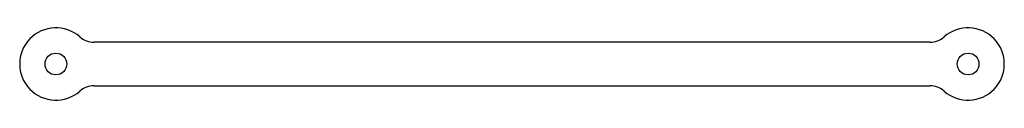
# Model space of a CAD drawing. Header units: millimetres. Extents: x -131 to 5, y -5 to 5.
import ezdxf

# ---------------------------------------------------------------- set-up
doc = ezdxf.new("R2010")
doc.units = ezdxf.units.MM

msp = doc.modelspace()

# ---------------------------------------------------------------- linework, layer by layer
at = {"color": 7, "linetype": 'Continuous', "lineweight": 25}
for p, q in [((-5.29, 3), (-120.71, 3)), ((-120.71, -3), (-5.29, -3))]:
    msp.add_line(p, q, dxfattribs=at)
for centre in [(-126, 0), (0, 0)]:
    msp.add_circle(centre, 1.5, dxfattribs=at)
for centre, radius, start, end in [((-126, 0), 5, 48.5904, 311.4096), ((0, 0), 5, 228.5904, 131.4096), ((-120.71, 6), 3, 228.5904, 270), ((-5.29, 6), 3, 270, 311.4096), ((-120.71, -6), 3, 90, 131.4096), ((-5.29, -6), 3, 48.5904, 90)]:
    msp.add_arc(centre, radius, start, end, dxfattribs=at)

doc.saveas('drawing.dxf')
